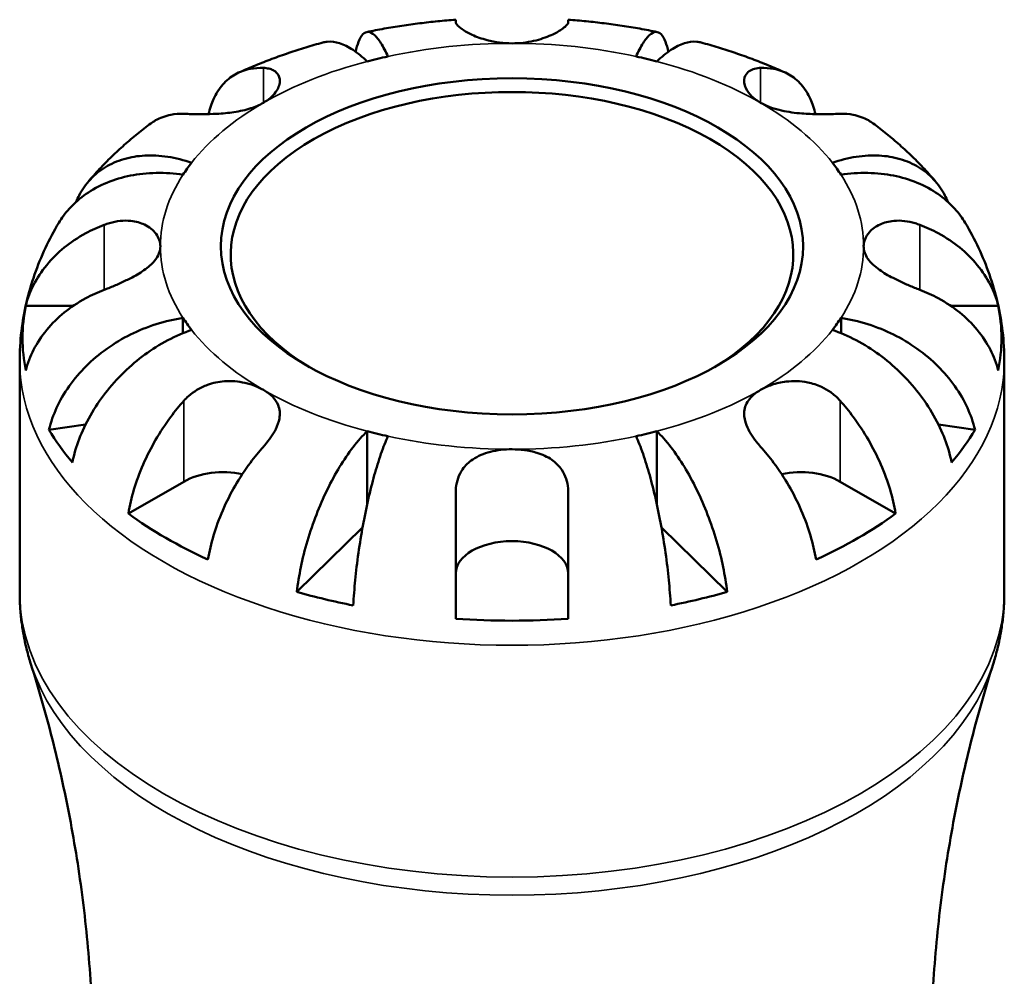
# Model space of a CAD drawing. Header units: millimetres. Extents: x 0 to 903, y 0 to 963.
# Tile 8 of 10: x 611 to 681, y 581 to 649. Entities that reach past the tile are written whole.
import ezdxf

# ---------------------------------------------------------------- set-up
doc = ezdxf.new("R2010")
doc.units = ezdxf.units.MM
doc.layers.add('Visible (ANSI)', color=7, linetype='Continuous', lineweight=50)
doc.layers.add('Visible Narrow (ANSI)', color=7, linetype='Continuous', lineweight=35)

msp = doc.modelspace()

# ---------------------------------------------------------------- linework, layer by layer
at = {"layer": 'Visible (ANSI)'}
for p, q in [((642.003, 649.304), (642.003, 649.463)), ((650.003, 649.463), (650.003, 649.304)), ((611.436, 629.122), (614.826, 629.122)), ((677.18, 629.122), (680.57, 629.122)), ((622.612, 628.251), (622.612, 627.169)), ((669.394, 628.251), (669.394, 627.169)), ((611.003, 608.696), (611.003, 625.18)), ((681.003, 608.696), (681.003, 625.18)), ((613.086, 620.297), (615.689, 620.685)), ((676.317, 620.685), (678.92, 620.297)), ((635.702, 620.193), (635.702, 614.981)), ((656.304, 620.193), (656.304, 614.981)), ((618.732, 614.334), (622.668, 616.607)), ((669.338, 616.607), (673.274, 614.334)), ((642.003, 606.855), (642.003, 615.818)), ((650.003, 615.818), (650.003, 606.855)), ((630.708, 608.767), (635.377, 613.343)), ((656.629, 613.343), (661.298, 608.767))]:
    msp.add_line(p, q, dxfattribs=at)
for centre, major_axis, start_param, end_param in [((646.003, 633.345), (-25, 0), 5.073083, 5.137094), ((646.003, 633.345), (-25, 0), 4.287684, 4.351695), ((646.003, 632.773), (-20, 0), 2.373545, 7.051233), ((646.003, 633.345), (-25, 0), 5.858481, 5.922492), ((646.003, 633.345), (25, 0), 0.360694, 0.424705), ((646.003, 626.813), (-34.798, 0), 6.167981, 6.398389), ((646.003, 626.813), (34.798, 0), 6.167981, 6.398389), ((646.003, 633.345), (-25, 0), 0.360694, 0.424705), ((646.003, 633.345), (25, 0), 5.858481, 5.922492), ((646.003, 626.813), (-34.798, 0), 0.330319, 0.455079), ((646.003, 626.813), (34.798, 0), 5.828106, 5.952867), ((646.003, 633.345), (25, 0), 4.287684, 4.351695), ((646.003, 633.345), (25, 0), 5.073083, 5.137094), ((625.497, 614.974), (4, 0), 1.229005, 2.356194), ((666.509, 614.974), (4, 0), 0.785398, 1.912588), ((646.003, 626.813), (-34.798, 0), 0.670194, 0.900602), ((646.003, 626.813), (-34.798, 0), 2.240991, 2.471398), ((646.003, 610.07), (-4, 0), 3.141593, 6.283185), ((646.003, 626.813), (-34.798, 0), 1.115717, 1.240478), ((646.003, 626.813), (-34.798, 0), 1.901115, 2.025876), ((646.003, 626.813), (-34.798, 0), 1.455592, 1.686)]:
    msp.add_ellipse(centre, major_axis=major_axis, ratio=0.57735, start_param=start_param, end_param=end_param, dxfattribs=at)
msp.add_ellipse((646.003, 633.345), major_axis=(20.7, 0), ratio=0.57735, dxfattribs=at)
for points, knots in [([(642.003, 649.463), (641.575, 649.431), (641.148, 649.393), (640.296, 649.308), (639.871, 649.26), (639.023, 649.153), (638.601, 649.095), (637.758, 648.968), (637.338, 648.899), (636.502, 648.75), (636.085, 648.671), (635.671, 648.586)], [2.486406, 2.486406, 2.486406, 2.486406, 2.5283247, 2.5283247, 2.5702435, 2.5702435, 2.6121622, 2.6121622, 2.6540809, 2.6540809, 2.6959996, 2.6959996, 2.6959996, 2.6959996]), ([(646.003, 647.779), (645.707, 647.779), (645.412, 647.798), (644.814, 647.874), (644.515, 647.934), (643.842, 648.111), (643.487, 648.241), (642.891, 648.513), (642.649, 648.651), (642.332, 648.872), (642.23, 648.958), (642.083, 649.111), (642.037, 649.178), (642.007, 649.261), (642.003, 649.283), (642.003, 649.304)], [0, 0, 0, 0, 0.0888491, 0.0888491, 0.1837965, 0.1837965, 0.314197, 0.314197, 0.4378467, 0.4378467, 0.5241128, 0.5241128, 0.6076526, 0.6076526, 0.6434969, 0.6434969, 0.6434969, 0.6434969]), ([(650.003, 649.304), (650.003, 649.28), (649.997, 649.254), (649.961, 649.166), (649.913, 649.098), (649.759, 648.943), (649.652, 648.855), (649.326, 648.632), (649.082, 648.495), (648.431, 648.203), (648.008, 648.057), (647.055, 647.841), (646.532, 647.779), (646.003, 647.779)], [-0.644345, -0.644345, -0.644345, -0.644345, -0.6030859, -0.6030859, -0.5200799, -0.5200799, -0.4327391, -0.4327391, -0.3100066, -0.3100066, -0.15869, -0.15869, 0, 0, 0, 0]), ([(656.335, 648.586), (655.921, 648.671), (655.504, 648.75), (654.668, 648.899), (654.248, 648.968), (653.405, 649.095), (652.983, 649.153), (652.135, 649.26), (651.71, 649.308), (650.858, 649.393), (650.431, 649.431), (650.003, 649.463)], [2.0163893, 2.0163893, 2.0163893, 2.0163893, 2.0583081, 2.0583081, 2.1002268, 2.1002268, 2.1421455, 2.1421455, 2.1840642, 2.1840642, 2.225983, 2.225983, 2.225983, 2.225983]), ([(634.893, 647.185), (634.947, 647.446), (635.013, 647.688), (635.182, 648.134), (635.291, 648.315), (635.51, 648.539), (635.64, 648.602), (635.921, 648.586), (636.072, 648.506), (636.359, 648.253), (636.522, 648.054), (636.854, 647.527), (637.024, 647.197), (637.18, 646.85)], [0.405987, 0.405987, 0.405987, 0.405987, 0.554984, 0.554984, 0.740165, 0.740165, 0.925816, 0.925816, 1.111467, 1.111467, 1.297825, 1.297825, 1.484183, 1.484183, 1.484183, 1.484183]), ([(654.826, 646.85), (654.982, 647.197), (655.151, 647.527), (655.484, 648.054), (655.647, 648.253), (655.934, 648.506), (656.085, 648.586), (656.366, 648.602), (656.496, 648.539), (656.715, 648.315), (656.824, 648.134), (656.993, 647.688), (657.059, 647.446), (657.113, 647.185)], [4.459382, 4.459382, 4.459382, 4.459382, 4.64574, 4.64574, 4.832098, 4.832098, 5.017749, 5.017749, 5.2034, 5.2034, 5.388581, 5.388581, 5.537578, 5.537578, 5.537578, 5.537578]), ([(632.556, 647.841), (632.146, 647.728), (631.739, 647.609), (630.929, 647.36), (630.527, 647.231), (629.729, 646.96), (629.333, 646.819), (628.547, 646.526), (628.157, 646.373), (627.383, 646.057), (627, 645.893), (626.62, 645.723)], [2.8022588, 2.8022588, 2.8022588, 2.8022588, 2.844794, 2.844794, 2.8873292, 2.8873292, 2.9298644, 2.9298644, 2.9723996, 2.9723996, 3.0149349, 3.0149349, 3.0149349, 3.0149349]), ([(635.702, 646.496), (635.386, 646.805), (635.042, 647.093), (634.368, 647.539), (634.038, 647.697), (633.456, 647.881), (633.151, 647.923), (632.759, 647.887), (632.656, 647.868), (632.556, 647.84)], [4.4593823, 4.4593823, 4.4593823, 4.4593823, 4.6457401, 4.6457401, 4.832098, 4.832098, 5.0177489, 5.0177489, 5.0870039, 5.0870039, 5.0870039, 5.0870039]), ([(659.45, 647.84), (659.35, 647.868), (659.247, 647.887), (658.855, 647.923), (658.55, 647.881), (657.968, 647.697), (657.638, 647.539), (656.964, 647.093), (656.62, 646.805), (656.304, 646.496)], [0.8565614, 0.8565614, 0.8565614, 0.8565614, 0.9258164, 0.9258164, 1.1114673, 1.1114673, 1.2978252, 1.2978252, 1.484183, 1.484183, 1.484183, 1.484183]), ([(665.386, 645.723), (665.006, 645.893), (664.623, 646.057), (663.849, 646.373), (663.459, 646.526), (662.673, 646.819), (662.277, 646.96), (661.479, 647.231), (661.077, 647.36), (660.267, 647.609), (659.86, 647.728), (659.45, 647.841)], [1.6974541, 1.6974541, 1.6974541, 1.6974541, 1.7399893, 1.7399893, 1.7825246, 1.7825246, 1.8250598, 1.8250598, 1.867595, 1.867595, 1.9101302, 1.9101302, 1.9101302, 1.9101302]), ([(624.429, 642.749), (624.52, 643.143), (624.643, 643.504), (624.951, 644.181), (625.174, 644.542), (625.705, 645.149), (626.012, 645.395), (626.633, 645.75), (627.003, 645.891), (627.701, 646.024), (628.015, 646.045), (628.325, 646.034)], [0.214385, 0.214385, 0.214385, 0.214385, 0.3692652, 0.3692652, 0.5545201, 0.5545201, 0.7397751, 0.7397751, 0.9260791, 0.9260791, 1.0656804, 1.0656804, 1.0656804, 1.0656804]), ([(628.325, 646.034), (628.466, 646.028), (628.597, 646.012), (628.831, 645.955), (628.933, 645.918), (629.138, 645.811), (629.233, 645.736), (629.44, 645.491), (629.505, 645.294), (629.486, 644.827), (629.385, 644.559), (628.995, 644.025), (628.7, 643.767), (628.325, 643.551)], [-0.6479836, -0.6479836, -0.6479836, -0.6479836, -0.5812922, -0.5812922, -0.5195743, -0.5195743, -0.4431699, -0.4431699, -0.3085364, -0.3085364, -0.1588124, -0.1588124, 0, 0, 0, 0]), ([(663.681, 643.551), (663.442, 643.689), (663.234, 643.844), (662.875, 644.194), (662.732, 644.389), (662.508, 644.858), (662.477, 645.126), (662.586, 645.509), (662.673, 645.641), (662.891, 645.827), (663.006, 645.891), (663.274, 645.987), (663.428, 646.017), (663.623, 646.031), (663.652, 646.032), (663.681, 646.034)], [-2.7780414, -2.7780414, -2.7780414, -2.7780414, -2.6767215, -2.6767215, -2.5655813, -2.5655813, -2.4096011, -2.4096011, -2.3051939, -2.3051939, -2.2261755, -2.2261755, -2.1445049, -2.1445049, -2.1308178, -2.1308178, -2.1308178, -2.1308178]), ([(663.681, 646.034), (663.991, 646.045), (664.305, 646.024), (665.003, 645.891), (665.373, 645.75), (665.994, 645.395), (666.301, 645.149), (666.832, 644.542), (667.055, 644.181), (667.363, 643.504), (667.486, 643.143), (667.576, 642.749)], [4.9026438, 4.9026438, 4.9026438, 4.9026438, 5.0422451, 5.0422451, 5.2285491, 5.2285491, 5.4138041, 5.4138041, 5.599059, 5.599059, 5.7539392, 5.7539392, 5.7539392, 5.7539392]), ([(628.325, 643.551), (628.06, 643.398), (627.758, 643.267), (627.056, 643.04), (626.653, 642.951), (625.833, 642.828), (625.423, 642.792), (624.669, 642.752), (624.33, 642.745), (623.807, 642.743), (623.614, 642.744), (623.267, 642.75), (623.111, 642.754), (622.861, 642.761), (622.762, 642.764), (622.668, 642.768)], [0, 0, 0, 0, 0.1127497, 0.1127497, 0.240462, 0.240462, 0.3630761, 0.3630761, 0.4698265, 0.4698265, 0.5368083, 0.5368083, 0.5973812, 0.5973812, 0.6407273, 0.6407273, 0.6407273, 0.6407273]), ([(669.338, 642.768), (669.234, 642.764), (669.124, 642.76), (668.821, 642.752), (668.619, 642.747), (668.168, 642.742), (667.917, 642.742), (667.265, 642.754), (666.858, 642.771), (665.946, 642.853), (665.451, 642.927), (664.498, 643.166), (664.054, 643.335), (663.681, 643.551)], [-0.6400853, -0.6400853, -0.6400853, -0.6400853, -0.5922218, -0.5922218, -0.5159504, -0.5159504, -0.4323561, -0.4323561, -0.3086303, -0.3086303, -0.1584496, -0.1584496, 0, 0, 0, 0]), ([(622.668, 642.768), (622.358, 642.779), (622.044, 642.758), (621.347, 642.625), (620.976, 642.484), (620.554, 642.243), (620.444, 642.171), (620.336, 642.09)], [4.9026438, 4.9026438, 4.9026438, 4.9026438, 5.0422451, 5.0422451, 5.2285491, 5.2285491, 5.2947504, 5.2947504, 5.2947504, 5.2947504]), ([(671.67, 642.09), (671.562, 642.171), (671.452, 642.243), (671.03, 642.484), (670.659, 642.625), (669.962, 642.758), (669.647, 642.779), (669.338, 642.768)], [0.6735738, 0.6735738, 0.6735738, 0.6735738, 0.7397751, 0.7397751, 0.9260791, 0.9260791, 1.0656804, 1.0656804, 1.0656804, 1.0656804]), ([(620.335, 642.091), (620.009, 641.849), (619.688, 641.601), (619.056, 641.089), (618.745, 640.827), (618.135, 640.287), (617.835, 640.01), (617.249, 639.44), (616.962, 639.147), (616.401, 638.547), (616.128, 638.239), (615.862, 637.922)], [3.2648063, 3.2648063, 3.2648063, 3.2648063, 3.3068236, 3.3068236, 3.3488409, 3.3488409, 3.3908582, 3.3908582, 3.4328756, 3.4328756, 3.4748929, 3.4748929, 3.4748929, 3.4748929]), ([(676.144, 637.922), (675.878, 638.239), (675.605, 638.547), (675.044, 639.147), (674.757, 639.44), (674.171, 640.01), (673.871, 640.287), (673.261, 640.827), (672.95, 641.089), (672.318, 641.601), (671.997, 641.849), (671.671, 642.091)], [1.2374961, 1.2374961, 1.2374961, 1.2374961, 1.2795134, 1.2795134, 1.3215307, 1.3215307, 1.3635481, 1.3635481, 1.4055654, 1.4055654, 1.4475827, 1.4475827, 1.4475827, 1.4475827]), ([(615.019, 636.508), (615.084, 636.669), (615.154, 636.823), (615.432, 637.363), (615.703, 637.761), (616.348, 638.454), (616.722, 638.751), (617.476, 639.208), (617.926, 639.409), (618.893, 639.692), (619.411, 639.772), (620.399, 639.823), (620.959, 639.798), (622.104, 639.623), (622.689, 639.474), (623.224, 639.292)], [0.302448, 0.302448, 0.302448, 0.302448, 0.369803, 0.369803, 0.554984, 0.554984, 0.740165, 0.740165, 0.925816, 0.925816, 1.111467, 1.111467, 1.297825, 1.297825, 1.484183, 1.484183, 1.484183, 1.484183]), ([(668.782, 639.292), (669.317, 639.474), (669.902, 639.623), (671.047, 639.798), (671.607, 639.823), (672.595, 639.772), (673.113, 639.692), (674.08, 639.409), (674.53, 639.208), (675.284, 638.751), (675.658, 638.454), (676.303, 637.761), (676.574, 637.363), (676.852, 636.823), (676.922, 636.669), (676.987, 636.508)], [4.459382, 4.459382, 4.459382, 4.459382, 4.64574, 4.64574, 4.832098, 4.832098, 5.017749, 5.017749, 5.2034, 5.2034, 5.388581, 5.388581, 5.573762, 5.573762, 5.641118, 5.641118, 5.641118, 5.641118]), ([(622.612, 638.439), (622.01, 638.529), (621.353, 638.577), (620.067, 638.554), (619.437, 638.483), (618.328, 638.262), (617.745, 638.092), (616.658, 637.643), (616.153, 637.364), (615.306, 636.777), (614.886, 636.416), (614.237, 635.696), (613.987, 635.352), (613.782, 635.01)], [4.459382, 4.459382, 4.459382, 4.459382, 4.64574, 4.64574, 4.832098, 4.832098, 5.017749, 5.017749, 5.2034, 5.2034, 5.388581, 5.388581, 5.53476, 5.53476, 5.53476, 5.53476]), ([(678.224, 635.01), (678.019, 635.352), (677.769, 635.696), (677.12, 636.416), (676.7, 636.777), (675.853, 637.364), (675.348, 637.643), (674.261, 638.092), (673.678, 638.262), (672.569, 638.483), (671.939, 638.554), (670.653, 638.577), (669.996, 638.529), (669.394, 638.439)], [0.408806, 0.408806, 0.408806, 0.408806, 0.554984, 0.554984, 0.740165, 0.740165, 0.925816, 0.925816, 1.111467, 1.111467, 1.297825, 1.297825, 1.484183, 1.484183, 1.484183, 1.484183]), ([(613.782, 635.01), (613.439, 634.436), (613.122, 633.843), (612.544, 632.617), (612.284, 631.984), (611.831, 630.687), (611.637, 630.022), (611.324, 628.667), (611.204, 627.978), (611.044, 626.585), (611.003, 625.883), (611.003, 625.18)], [3.5950458, 3.5950458, 3.5950458, 3.5950458, 3.6614348, 3.6614348, 3.7278238, 3.7278238, 3.7942128, 3.7942128, 3.8606018, 3.8606018, 3.9269908, 3.9269908, 3.9269908, 3.9269908]), ([(617.003, 634.871), (617.127, 634.918), (617.253, 634.961), (617.633, 635.072), (617.888, 635.123), (618.405, 635.178), (618.665, 635.179), (619.265, 635.114), (619.589, 635.022), (620.221, 634.72), (620.501, 634.491), (620.898, 633.954), (621.003, 633.65), (621.003, 633.345)], [-0.644345, -0.644345, -0.644345, -0.644345, -0.6030859, -0.6030859, -0.5200799, -0.5200799, -0.4327391, -0.4327391, -0.3100066, -0.3100066, -0.15869, -0.15869, 0, 0, 0, 0]), ([(671.003, 633.345), (671.003, 633.516), (671.036, 633.686), (671.171, 634.03), (671.277, 634.201), (671.609, 634.575), (671.863, 634.763), (672.457, 635.036), (672.786, 635.124), (673.39, 635.18), (673.647, 635.176), (674.165, 635.115), (674.421, 635.061), (674.786, 634.95), (674.895, 634.912), (675.003, 634.871)], [0, 0, 0, 0, 0.0888491, 0.0888491, 0.1837965, 0.1837965, 0.314197, 0.314197, 0.4378467, 0.4378467, 0.5241128, 0.5241128, 0.6076526, 0.6076526, 0.6434969, 0.6434969, 0.6434969, 0.6434969]), ([(681.003, 625.18), (681.003, 625.883), (680.962, 626.585), (680.802, 627.978), (680.682, 628.667), (680.369, 630.022), (680.175, 630.687), (679.722, 631.984), (679.462, 632.617), (678.884, 633.843), (678.567, 634.436), (678.224, 635.01)], [0.7853982, 0.7853982, 0.7853982, 0.7853982, 0.8517872, 0.8517872, 0.9181762, 0.9181762, 0.9845652, 0.9845652, 1.0509542, 1.0509542, 1.1173432, 1.1173432, 1.1173432, 1.1173432]), ([(611.436, 629.122), (611.567, 629.644), (611.764, 630.154), (612.231, 631.071), (612.547, 631.56), (613.297, 632.473), (613.732, 632.897), (614.609, 633.61), (615.133, 633.965), (616.12, 634.501), (616.565, 634.703), (617.003, 634.871)], [0.1897242, 0.1897242, 0.1897242, 0.1897242, 0.3692652, 0.3692652, 0.5545201, 0.5545201, 0.7397751, 0.7397751, 0.9260791, 0.9260791, 1.0656804, 1.0656804, 1.0656804, 1.0656804]), ([(675.003, 634.871), (675.441, 634.703), (675.886, 634.501), (676.873, 633.965), (677.396, 633.61), (678.274, 632.897), (678.709, 632.473), (679.459, 631.56), (679.775, 631.071), (680.242, 630.154), (680.439, 629.644), (680.57, 629.122)], [4.9026439, 4.9026439, 4.9026439, 4.9026439, 5.0422452, 5.0422452, 5.2285493, 5.2285493, 5.4138042, 5.4138042, 5.5990591, 5.5990591, 5.7786001, 5.7786001, 5.7786001, 5.7786001]), ([(621.003, 633.345), (621.003, 633.174), (620.97, 633.004), (620.835, 632.657), (620.729, 632.483), (620.397, 632.079), (620.143, 631.858), (619.549, 631.442), (619.22, 631.251), (618.616, 630.941), (618.358, 630.819), (617.841, 630.589), (617.585, 630.481), (617.22, 630.336), (617.111, 630.293), (617.003, 630.252)], [0, 0, 0, 0, 0.0888491, 0.0888491, 0.1837965, 0.1837965, 0.314197, 0.314197, 0.4378467, 0.4378467, 0.5241128, 0.5241128, 0.6076526, 0.6076526, 0.6434969, 0.6434969, 0.6434969, 0.6434969]), ([(675.003, 630.252), (674.879, 630.3), (674.753, 630.349), (674.373, 630.501), (674.118, 630.609), (673.601, 630.841), (673.341, 630.965), (672.741, 631.277), (672.417, 631.467), (671.785, 631.917), (671.505, 632.176), (671.108, 632.739), (671.003, 633.039), (671.003, 633.345)], [-0.644345, -0.644345, -0.644345, -0.644345, -0.6030859, -0.6030859, -0.5200799, -0.5200799, -0.4327391, -0.4327391, -0.3100066, -0.3100066, -0.15869, -0.15869, 0, 0, 0, 0]), ([(617.003, 630.252), (616.565, 630.084), (616.12, 629.882), (615.133, 629.346), (614.609, 628.991), (613.732, 628.278), (613.297, 627.854), (612.547, 626.941), (612.231, 626.452), (611.764, 625.535), (611.567, 625.025), (611.436, 624.504)], [4.9026438, 4.9026438, 4.9026438, 4.9026438, 5.0422451, 5.0422451, 5.2285491, 5.2285491, 5.4138041, 5.4138041, 5.599059, 5.599059, 5.7785999, 5.7785999, 5.7785999, 5.7785999]), ([(680.57, 624.504), (680.439, 625.025), (680.242, 625.535), (679.775, 626.452), (679.459, 626.941), (678.709, 627.854), (678.274, 628.278), (677.396, 628.991), (676.873, 629.346), (675.886, 629.882), (675.441, 630.084), (675.003, 630.252)], [0.1897242, 0.1897242, 0.1897242, 0.1897242, 0.3692652, 0.3692652, 0.5545201, 0.5545201, 0.7397751, 0.7397751, 0.9260791, 0.9260791, 1.0656804, 1.0656804, 1.0656804, 1.0656804]), ([(613.086, 620.297), (613.213, 620.839), (613.405, 621.379), (613.856, 622.365), (614.161, 622.9), (614.886, 623.921), (615.306, 624.408), (616.153, 625.247), (616.658, 625.677), (617.745, 626.451), (618.328, 626.794), (619.437, 627.347), (620.067, 627.606), (621.353, 628.013), (622.01, 628.161), (622.612, 628.251)], [0.189718, 0.189718, 0.189718, 0.189718, 0.369803, 0.369803, 0.554984, 0.554984, 0.740165, 0.740165, 0.925816, 0.925816, 1.111467, 1.111467, 1.297825, 1.297825, 1.484183, 1.484183, 1.484183, 1.484183]), ([(669.394, 628.251), (669.996, 628.161), (670.653, 628.013), (671.939, 627.606), (672.569, 627.347), (673.678, 626.794), (674.261, 626.451), (675.348, 625.677), (675.853, 625.247), (676.7, 624.408), (677.12, 623.921), (677.845, 622.9), (678.15, 622.365), (678.601, 621.379), (678.793, 620.839), (678.92, 620.297)], [4.459382, 4.459382, 4.459382, 4.459382, 4.64574, 4.64574, 4.832098, 4.832098, 5.017749, 5.017749, 5.2034, 5.2034, 5.388581, 5.388581, 5.573762, 5.573762, 5.753847, 5.753847, 5.753847, 5.753847]), ([(623.224, 627.397), (622.689, 627.215), (622.104, 626.967), (620.959, 626.362), (620.399, 626.006), (619.411, 625.284), (618.893, 624.851), (617.926, 623.911), (617.476, 623.403), (616.722, 622.434), (616.348, 621.883), (615.703, 620.75), (615.432, 620.169), (615.03, 619.114), (614.86, 618.544), (614.747, 617.982)], [4.459382, 4.459382, 4.459382, 4.459382, 4.64574, 4.64574, 4.832098, 4.832098, 5.017749, 5.017749, 5.2034, 5.2034, 5.388581, 5.388581, 5.573762, 5.573762, 5.753847, 5.753847, 5.753847, 5.753847]), ([(677.259, 617.982), (677.146, 618.544), (676.976, 619.114), (676.574, 620.169), (676.303, 620.75), (675.658, 621.883), (675.284, 622.434), (674.53, 623.403), (674.08, 623.911), (673.113, 624.851), (672.595, 625.284), (671.607, 626.006), (671.047, 626.362), (669.902, 626.967), (669.317, 627.215), (668.782, 627.397)], [0.189718, 0.189718, 0.189718, 0.189718, 0.369803, 0.369803, 0.554984, 0.554984, 0.740165, 0.740165, 0.925816, 0.925816, 1.111467, 1.111467, 1.297825, 1.297825, 1.484183, 1.484183, 1.484183, 1.484183]), ([(622.668, 622.355), (622.772, 622.471), (622.882, 622.582), (623.185, 622.853), (623.387, 623.003), (623.838, 623.278), (624.089, 623.399), (624.741, 623.635), (625.148, 623.719), (626.06, 623.784), (626.555, 623.74), (627.508, 623.527), (627.952, 623.354), (628.325, 623.139)], [-0.6400853, -0.6400853, -0.6400853, -0.6400853, -0.5922218, -0.5922218, -0.5159504, -0.5159504, -0.4323561, -0.4323561, -0.3086303, -0.3086303, -0.1584496, -0.1584496, 0, 0, 0, 0]), ([(663.681, 623.139), (663.919, 623.277), (664.188, 623.397), (664.798, 623.602), (665.141, 623.681), (665.998, 623.784), (666.517, 623.772), (667.363, 623.602), (667.69, 623.496), (668.234, 623.242), (668.455, 623.112), (668.875, 622.81), (669.071, 622.638), (669.279, 622.419), (669.309, 622.387), (669.338, 622.355)], [-2.7780414, -2.7780414, -2.7780414, -2.7780414, -2.6767215, -2.6767215, -2.5655813, -2.5655813, -2.4096011, -2.4096011, -2.3051939, -2.3051939, -2.2261755, -2.2261755, -2.1445049, -2.1445049, -2.1308178, -2.1308178, -2.1308178, -2.1308178]), ([(628.325, 623.139), (628.564, 623.001), (628.772, 622.846), (629.131, 622.492), (629.274, 622.29), (629.498, 621.769), (629.529, 621.439), (629.42, 620.845), (629.333, 620.599), (629.115, 620.157), (629, 619.966), (628.732, 619.576), (628.578, 619.38), (628.383, 619.154), (628.354, 619.121), (628.325, 619.089)], [-2.7780414, -2.7780414, -2.7780414, -2.7780414, -2.6767215, -2.6767215, -2.5655813, -2.5655813, -2.4096011, -2.4096011, -2.3051939, -2.3051939, -2.2261755, -2.2261755, -2.1445049, -2.1445049, -2.1308178, -2.1308178, -2.1308178, -2.1308178]), ([(663.681, 619.089), (663.577, 619.205), (663.478, 619.322), (663.236, 619.628), (663.102, 619.818), (662.859, 620.214), (662.755, 620.419), (662.56, 620.919), (662.503, 621.204), (662.517, 621.804), (662.619, 622.105), (663.011, 622.668), (663.307, 622.923), (663.681, 623.139)], [-0.6400853, -0.6400853, -0.6400853, -0.6400853, -0.5922218, -0.5922218, -0.5159504, -0.5159504, -0.4323561, -0.4323561, -0.3086303, -0.3086303, -0.1584496, -0.1584496, 0, 0, 0, 0]), ([(618.732, 614.334), (618.825, 614.909), (618.964, 615.5), (619.294, 616.607), (619.517, 617.225), (620.048, 618.444), (620.355, 619.046), (620.976, 620.117), (621.347, 620.686), (622.044, 621.625), (622.358, 622.009), (622.668, 622.355)], [0.1897242, 0.1897242, 0.1897242, 0.1897242, 0.3692652, 0.3692652, 0.5545201, 0.5545201, 0.7397751, 0.7397751, 0.9260791, 0.9260791, 1.0656804, 1.0656804, 1.0656804, 1.0656804]), ([(669.338, 622.355), (669.647, 622.009), (669.962, 621.625), (670.659, 620.686), (671.03, 620.117), (671.651, 619.046), (671.958, 618.444), (672.489, 617.225), (672.712, 616.607), (673.042, 615.5), (673.181, 614.909), (673.274, 614.334)], [4.9026439, 4.9026439, 4.9026439, 4.9026439, 5.0422452, 5.0422452, 5.2285493, 5.2285493, 5.4138042, 5.4138042, 5.5990591, 5.5990591, 5.7786001, 5.7786001, 5.7786001, 5.7786001]), ([(630.708, 608.767), (630.775, 609.356), (630.875, 609.965), (631.112, 611.116), (631.272, 611.762), (631.652, 613.047), (631.872, 613.687), (632.316, 614.836), (632.581, 615.45), (633.151, 616.619), (633.456, 617.175), (634.038, 618.132), (634.368, 618.621), (635.042, 619.497), (635.386, 619.884), (635.702, 620.193)], [0.189718, 0.189718, 0.189718, 0.189718, 0.369803, 0.369803, 0.554984, 0.554984, 0.740165, 0.740165, 0.925816, 0.925816, 1.111467, 1.111467, 1.297825, 1.297825, 1.484183, 1.484183, 1.484183, 1.484183]), ([(637.18, 619.84), (637.024, 619.493), (636.854, 619.064), (636.522, 618.106), (636.359, 617.577), (636.072, 616.55), (635.921, 615.957), (635.64, 614.718), (635.51, 614.072), (635.291, 612.87), (635.182, 612.203), (634.994, 610.871), (634.916, 610.206), (634.799, 609.027), (634.749, 608.405), (634.716, 607.808)], [4.459382, 4.459382, 4.459382, 4.459382, 4.64574, 4.64574, 4.832098, 4.832098, 5.017749, 5.017749, 5.2034, 5.2034, 5.388581, 5.388581, 5.573762, 5.573762, 5.753847, 5.753847, 5.753847, 5.753847]), ([(657.29, 607.808), (657.257, 608.405), (657.207, 609.027), (657.09, 610.206), (657.012, 610.871), (656.824, 612.203), (656.715, 612.87), (656.496, 614.072), (656.366, 614.718), (656.085, 615.957), (655.934, 616.55), (655.647, 617.577), (655.484, 618.106), (655.151, 619.064), (654.982, 619.493), (654.826, 619.84)], [0.189718, 0.189718, 0.189718, 0.189718, 0.369803, 0.369803, 0.554984, 0.554984, 0.740165, 0.740165, 0.925816, 0.925816, 1.111467, 1.111467, 1.297825, 1.297825, 1.484183, 1.484183, 1.484183, 1.484183]), ([(656.304, 620.193), (656.62, 619.884), (656.964, 619.497), (657.638, 618.621), (657.968, 618.132), (658.55, 617.175), (658.855, 616.619), (659.425, 615.45), (659.69, 614.836), (660.134, 613.687), (660.354, 613.047), (660.734, 611.762), (660.894, 611.116), (661.131, 609.965), (661.231, 609.356), (661.298, 608.767)], [4.459382, 4.459382, 4.459382, 4.459382, 4.64574, 4.64574, 4.832098, 4.832098, 5.017749, 5.017749, 5.2034, 5.2034, 5.388581, 5.388581, 5.573762, 5.573762, 5.753847, 5.753847, 5.753847, 5.753847]), ([(628.325, 619.089), (628.015, 618.743), (627.701, 618.359), (627.003, 617.42), (626.633, 616.851), (626.012, 615.78), (625.705, 615.178), (625.174, 613.959), (624.951, 613.341), (624.621, 612.234), (624.482, 611.643), (624.389, 611.068)], [4.9026438, 4.9026438, 4.9026438, 4.9026438, 5.0422451, 5.0422451, 5.2285491, 5.2285491, 5.4138041, 5.4138041, 5.599059, 5.599059, 5.7785999, 5.7785999, 5.7785999, 5.7785999]), ([(642.003, 615.818), (642.003, 615.938), (642.009, 616.056), (642.045, 616.407), (642.093, 616.633), (642.247, 617.076), (642.354, 617.288), (642.68, 617.758), (642.924, 617.995), (643.575, 618.433), (643.998, 618.61), (644.951, 618.852), (645.474, 618.911), (646.003, 618.911)], [-0.644345, -0.644345, -0.644345, -0.644345, -0.6030859, -0.6030859, -0.5200799, -0.5200799, -0.4327391, -0.4327391, -0.3100066, -0.3100066, -0.15869, -0.15869, 0, 0, 0, 0]), ([(646.003, 618.911), (646.299, 618.911), (646.594, 618.892), (647.192, 618.813), (647.491, 618.75), (648.164, 618.543), (648.519, 618.38), (649.115, 617.966), (649.357, 617.724), (649.674, 617.248), (649.776, 617.037), (649.923, 616.593), (649.969, 616.364), (649.999, 616.025), (650.003, 615.922), (650.003, 615.818)], [0, 0, 0, 0, 0.0888491, 0.0888491, 0.1837965, 0.1837965, 0.314197, 0.314197, 0.4378467, 0.4378467, 0.5241128, 0.5241128, 0.6076526, 0.6076526, 0.6434969, 0.6434969, 0.6434969, 0.6434969]), ([(667.617, 611.068), (667.524, 611.643), (667.385, 612.234), (667.055, 613.341), (666.832, 613.959), (666.301, 615.178), (665.994, 615.78), (665.373, 616.851), (665.003, 617.42), (664.305, 618.359), (663.991, 618.743), (663.681, 619.089)], [0.1897242, 0.1897242, 0.1897242, 0.1897242, 0.3692652, 0.3692652, 0.5545201, 0.5545201, 0.7397751, 0.7397751, 0.9260791, 0.9260791, 1.0656804, 1.0656804, 1.0656804, 1.0656804]), ([(611.003, 608.696), (611.003, 608.353), (611.014, 608.009), (611.057, 607.324), (611.09, 606.982), (611.176, 606.301), (611.229, 605.962), (611.357, 605.29), (611.431, 604.956), (611.6, 604.293), (611.694, 603.965), (611.797, 603.64)], [3.9269908, 3.9269908, 3.9269908, 3.9269908, 3.9634227, 3.9634227, 3.9998547, 3.9998547, 4.0362866, 4.0362866, 4.0727185, 4.0727185, 4.1091505, 4.1091505, 4.1091505, 4.1091505]), ([(680.209, 603.64), (680.312, 603.965), (680.406, 604.293), (680.575, 604.956), (680.649, 605.29), (680.777, 605.962), (680.83, 606.301), (680.916, 606.982), (680.949, 607.324), (680.992, 608.009), (681.003, 608.353), (681.003, 608.696)], [0.6032385, 0.6032385, 0.6032385, 0.6032385, 0.6396704, 0.6396704, 0.6761024, 0.6761024, 0.7125343, 0.7125343, 0.7489662, 0.7489662, 0.7853982, 0.7853982, 0.7853982, 0.7853982]), ([(616.253, 574.692), (616.253, 576.738), (616.188, 578.785), (615.932, 582.848), (615.74, 584.865), (615.237, 588.841), (614.926, 590.8), (614.197, 594.636), (613.779, 596.512), (612.852, 600.159), (612.343, 601.93), (611.797, 603.64)], [3.9269908, 3.9269908, 3.9269908, 3.9269908, 3.9634227, 3.9634227, 3.9998547, 3.9998547, 4.0362866, 4.0362866, 4.0727185, 4.0727185, 4.1091505, 4.1091505, 4.1091505, 4.1091505]), ([(680.209, 603.64), (679.663, 601.93), (679.154, 600.159), (678.227, 596.512), (677.809, 594.636), (677.08, 590.8), (676.769, 588.841), (676.266, 584.865), (676.074, 582.848), (675.818, 578.785), (675.753, 576.738), (675.753, 574.692)], [0.6032385, 0.6032385, 0.6032385, 0.6032385, 0.6396704, 0.6396704, 0.6761024, 0.6761024, 0.7125343, 0.7125343, 0.7489662, 0.7489662, 0.7853982, 0.7853982, 0.7853982, 0.7853982])]:
    msp.add_open_spline(points, degree=3, knots=knots, dxfattribs=at)
at = {"layer": 'Visible Narrow (ANSI)'}
for p, q in [((628.325, 646.034), (628.325, 643.551)), ((663.681, 646.034), (663.681, 643.551)), ((617.003, 634.871), (617.003, 630.252)), ((675.003, 634.871), (675.003, 630.252)), ((622.668, 622.355), (622.668, 616.607)), ((669.338, 622.355), (669.338, 616.607))]:
    msp.add_line(p, q, dxfattribs=at)
for centre, major_axis, start_param, end_param in [((646.003, 633.345), (-25, 0), 4.712389, 5.073083), ((646.003, 633.345), (-25, 0), 4.351695, 4.712389), ((646.003, 633.345), (-25, 0), 5.137094, 5.497787), ((646.003, 633.345), (-25, 0), 3.926991, 4.287684), ((646.003, 633.345), (-25, 0), 5.497787, 5.858481), ((646.003, 633.345), (-25, 0), 3.566297, 3.926991), ((646.003, 633.345), (-25, 0), 5.922492, 6.283185), ((646.003, 633.345), (25, 0), 0, 0.360694), ((646.003, 633.345), (-25, 0), 0, 0.360694), ((646.003, 633.345), (25, 0), 5.922492, 6.283185), ((646.003, 633.345), (25, 0), 3.566297, 3.926991), ((646.003, 633.345), (25, 0), 5.497787, 5.858481), ((646.003, 625.18), (-35, 0), 0, 3.141593), ((646.003, 633.345), (25, 0), 3.926991, 4.287684), ((646.003, 633.345), (25, 0), 5.137094, 5.497787), ((646.003, 633.345), (25, 0), 4.351695, 4.712389), ((646.003, 633.345), (25, 0), 4.712389, 5.073083), ((646.003, 608.696), (35, 0), 3.141593, 6.283185), ((646.003, 607.278), (-34.781, 0), 0.18216, 2.959433)]:
    msp.add_ellipse(centre, major_axis=major_axis, ratio=0.57735, start_param=start_param, end_param=end_param, dxfattribs=at)

doc.saveas('drawing.dxf')
